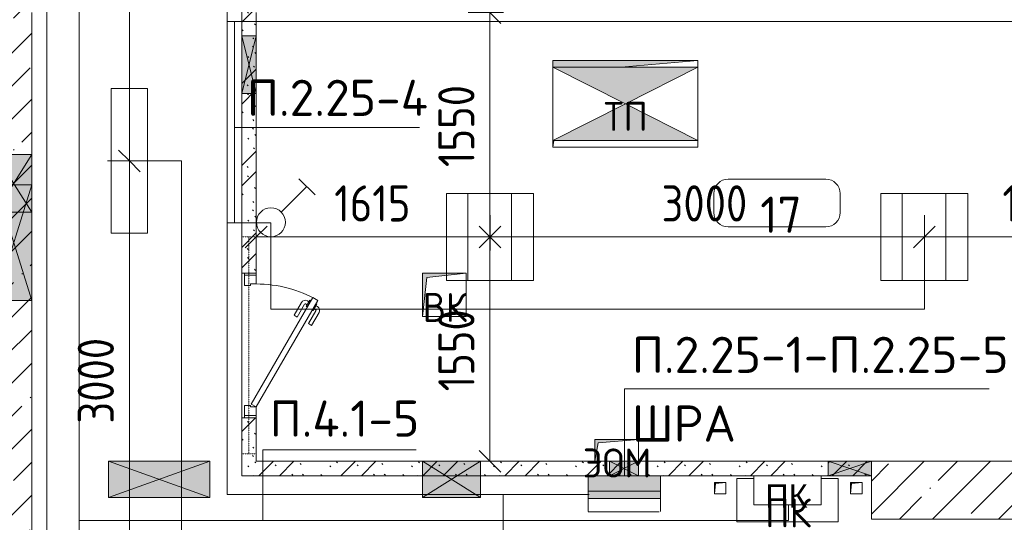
# Model space of a CAD drawing. Header units: millimetres. Extents: x -32229 to 170644, y -13689 to 125138.
# Tile 207 of 208: x 99722 to 106523, y 12028 to 15501. Entities that reach past the tile are written whole.
import ezdxf

# ---------------------------------------------------------------- set-up
doc = ezdxf.new("R2010")
doc.units = ezdxf.units.MM
doc.linetypes.add('3_ Штрих_ 1 х 1 мм', pattern=[2, 1, -1])
for name, color, linetype, lineweight in [('A-ANNO-DIMS', 7, 'Continuous', 9), ('A-ANNO-DIMS-200', 7, 'Continuous', 9), ('A-ANNO-NOTE', 7, 'Continuous', 18), ('A-AREA-IDEN', 7, 'Continuous', 9), ('A-DETL-GENF', 7, 'Continuous', 18), ('A-DETL-THIN', 7, 'Continuous', 9), ('A-DOOR', 7, 'Continuous', 18), ('A-DOOR-FRAM', 7, 'Continuous', 9), ('A-FLOR', 7, 'Continuous', 18), ('A-GENM', 7, 'Continuous', 18), ('A-GLAZ', 7, 'Continuous', 18), ('A-WALL', 7, 'Continuous', 18), ('A-WALL-PATT', 7, 'Continuous', 40), ('G-ANNO-TEXT', 7, 'Continuous', 9), ('I-WALL', 7, 'Continuous', 18), ('M-EQPM', 7, 'Continuous', 18), ('S-BEAM', 7, 'Continuous', 18)]:
    doc.layers.add(name, color=color, linetype=linetype, lineweight=lineweight)
doc.layers.add('A-DETL', color=7, linetype='Continuous', lineweight=9, true_color=0x00a600)
doc.styles.add('Arial', font='arial.ttf', dxfattribs={"height": 160})
doc.styles.add('GOST Common', font='GOST_Common.ttf', dxfattribs={"height": 200})
doc.styles.add('GOST Common_5', font='GOST_Common.ttf', dxfattribs={"height": 250})
doc.styles.add('GOST Common_6', font='GOST_Common.ttf', dxfattribs={"width": 0.9, "height": 250})
doc.styles.add('ISOCPEUR', font='isocpeur.ttf', dxfattribs={"height": 250})
doc.dimstyles.new('ГОСТ_2_5_мм2_1', dxfattribs={"dimscale": 304.8, "dimtxt": 251.428749, "dimasz": 0.492126, "dimexe": 0.492126, "dimexo": 0.656168, "dimgap": 0.098425, "dimtad": 1, "dimdec": 0, "dimdsep": 46, "dimtxsty": 'GOST Common_6', "dimblk1": 'OBLIQUE', "dimblk2": 'OBLIQUE', "dimsah": 1, "dimcen": 0.09, "dimazin": 2, "dimtfac": 1, "dimtdec": 4, "dimtix": 1, "dimtmove": 0, "dimatfit": 3, "dimfxl": 1, "dimtvp": 1, "dimtolj": 1, "dimtzin": 0, "dimarcsym": 2})
pattern_1 = [(45, (0, 0), (-228.0985, 228.0985), []), (45, (228.1, 0), (-228.0985, 228.0985), [403.225, -80.645, 6.706, -73.939])]
pattern_2 = [(135, (300.56, 377.28), (-565.6854, 6e-14), [10, -790]), (135, (349.8, 474.73), (-565.6854, 6e-14), [10, -790]), (135, (423.93, 473.06), (-565.6854, 6e-14), [10, -790]), (135, (229.92, 447.9), (-565.6854, 6e-14), [10, -790]), (135, (155.08, 447.9), (-565.6854, 6e-14), [10, -790]), (135, (114.9, 369.03), (-565.6854, 6e-14), [10, -790]), (135, (132.43, 285.8), (-565.6854, 6e-14), [10, -790]), (135, (214.66, 322), (-565.6854, 6e-14), [10, -790]), (135, (198.16, 261.88), (-565.6854, 6e-14), [10, -790]), (135, (45.2, 272.9), (-565.6854, 6e-14), [10, -790]), (135, (42.32, 336.16), (-565.6854, 6e-14), [10, -790]), (135, (92.26, 192.24), (-565.6854, 6e-14), [10, -790]), (135, (7.07, 149.2), (-565.6854, 6e-14), [10, -790]), (135, (80.6, 95.1), (-565.6854, 6e-14), [10, -790]), (135, (79.53, 36.94), (-565.6854, 6e-14), [10, -790]), (135, (153.87, 74.56), (-565.6854, 6e-14), [10, -790]), (135, (228.35, 124.8), (-565.6854, 6e-14), [10, -790]), (135, (279.75, 180.4), (-565.6854, 6e-14), [10, -790]), (135, (282.9, 31.63), (-565.6854, 6e-14), [10, -790]), (135, (377.38, 53.45), (-565.6854, 6e-14), [10, -790]), (135, (352.28, 102.7), (-565.6854, 6e-14), [10, -790]), (135, (354.05, 0), (-565.6854, 6e-14), [10, -790]), (135, (553.23, 16.45), (-565.6854, 6e-14), [10, -790]), (135, (542.38, 63.45), (-565.6854, 6e-14), [10, -790]), (135, (536.58, 239.3), (-565.6854, 6e-14), [10, -790]), (135, (475.85, 203.9), (-565.6854, 6e-14), [10, -790]), (135, (475.85, 316.54), (-565.6854, 6e-14), [10, -790]), (135, (520.8, 408.7), (-565.6854, 6e-14), [10, -790]), (135, (551.1, 470.8), (-565.6854, 6e-14), [10, -790]), (135, (235.25, 537.93), (-565.6854, 6e-14), [10, -790]), (135, (407.25, 547.65), (-565.6854, 6e-14), [10, -790]), (135, (94.5, 558.6), (-565.6854, 6e-14), [10, -790]), (135, (46.4, 532.3), (-565.6854, 6e-14), [10, -790]), (135, (85.56, 465.04), (-565.6854, 6e-14), [10, -790]), (135, (355.53, 181.14), (-565.6854, 6e-14), [10, -790]), (135, (362.23, 243.6), (-565.6854, 6e-14), [10, -790]), (135, (413.45, 344.1), (-565.6854, 6e-14), [10, -790]), (135, (286.3, 273.25), (-565.6854, 6e-14), [10, -790]), (135, (423.02, 263.72), (-565.6854, 6e-14), [10, -790]), (135, (162.94, 190.2), (-565.6854, 6e-14), [10, -790]), (135, (470.25, 120.93), (-565.6854, 6e-14), [10, -790]), (135, (484.48, 9.78), (-565.6854, 6e-14), [10, -790]), (45, (0, 212.13), (-565.6854, 0), []), (45, (212.13, 0), (-565.6854, 0), []), (45, (353.55, 0), (-565.6854, 0), []), (45, (0, 353.55), (-565.6854, 0), [])]

# ---------------------------------------------------------------- blocks, each defined once
blk = doc.blocks.new('АР_Дверь однопольная - 1000х2100h_850__Служебные-5141596--01 ЭО')
at = {"layer": 'A-DOOR', "color": 253, "lineweight": 5, "true_color": 0xaaaaaa}
for p, q in [((-138.9, 433.3), (-227.7, 484.6)), ((-309.5, 427.9), (-313.5, 420.9)), ((-313.5, 420.9), (-270.2, 395.9)), ((-302.6, 414.7), (-308.7, 404.3)), ((-289.5, 462.5), (-285.5, 469.4)), ((-285.5, 469.4), (-242.2, 444.4)), ((-274.6, 463.2), (-268.6, 473.6)), ((-253, 450.7), (-247, 461.1)), ((-242.2, 444.4), (-246.2, 437.5)), ((-151.4, 411.7), (-240.2, 462.9)), ((-151.4, 411.7), (-138.9, 433.3)), ((-208.9, 312.1), (-297.7, 363.3)), ((-281, 402.2), (-287, 391.8)), ((-196.4, 333.7), (-285.2, 385)), ((-270.2, 395.9), (-266.2, 402.9)), ((-196.4, 333.7), (-208.9, 312.1))]:
    blk.add_line(p, q, dxfattribs=at)
at = {"layer": 'A-DOOR', "color": 253, "lineweight": 13, "true_color": 0xaaaaaa}
for p, q in [((-311.1, 475), (-331.1, 440.4)), ((-331.1, 440.4), (405, 15.4)), ((425, 50), (-311.1, 475)), ((405, 15.4), (425, 50))]:
    blk.add_line(p, q, dxfattribs=at)
at = {"layer": 'A-DOOR', "color": 253, "lineweight": 5, "true_color": 0xaaaaaa}
for centre, radius, start, end in [((-242.7, 458.6), 30, 60, 150), ((425, 50), 850, 150, 180), ((-242.7, 458.6), 4.99, 60, 150), ((-282.7, 389.3), 30, 150, 240), ((-282.7, 389.3), 4.99, 150, 240)]:
    blk.add_arc(centre, radius, start, end, dxfattribs=at)
at = {"layer": 'A-DOOR-FRAM', "color": 253, "lineweight": 13, "true_color": 0xaaaaaa}
for p, q in [((-485, 50), (-500, 50)), ((-425, 50), (-485, 50)), ((-485, 50), (-485, -30)), ((-425, 10), (-425, 50)), ((-415, 10), (-425, 10)), ((-415, -30), (-415, 10)), ((425, 10), (415, 10)), ((415, 10), (415, -30)), ((485, 50), (425, 50)), ((425, 50), (425, 10)), ((485, -30), (485, 50)), ((485, 50), (500, 50)), ((-485, -30), (-500, -30)), ((-485, -30), (-415, -30)), ((415, -30), (485, -30)), ((485, -30), (500, -30))]:
    blk.add_line(p, q, dxfattribs=at)
blk = doc.blocks.new('АР_Отверстие прямоугольное - ВК-4852501--01 ЭО')
at = {"layer": 'A-GLAZ', "lineweight": 13, "true_color": 0xf0f0f0}
blk.add_hatch(color=7, dxfattribs=at).paths.add_polyline_path([(-275, -125), (525, -125), (525, 125), (-275, 125)])
at = {"layer": 'A-GLAZ', "color": 253, "lineweight": 5, "true_color": 0xaaaaaa}
for p, q in [((525, 125), (-275, -125)), ((-275, 125), (525, -125))]:
    blk.add_line(p, q, dxfattribs=at)
at = {"layer": 'A-GLAZ', "color": 253, "lineweight": 13, "true_color": 0xaaaaaa}
for p, q in [((525, 125), (-275, 125)), ((-275, 125), (-275, -125)), ((-275, 125), (-275, -125)), ((525, -125), (525, 125)), ((525, 125), (525, -125)), ((-275, -125), (525, -125))]:
    blk.add_line(p, q, dxfattribs=at)
blk = doc.blocks.new('АР_Канал вертикальный прямоугольный - ПК-V73--01 ЭО')
at = {"layer": 'M-EQPM', "color": 253, "lineweight": 13, "true_color": 0xaaaaaa}
for p, q in [((-232.3, 150), (-350, 150)), ((-350, 150), (-350, -150)), ((-350, -150), (-350, 150)), ((-350, 150), (-232.3, 150)), ((350, 150), (232.3, 150)), ((232.3, 150), (350, 150)), ((350, -150), (350, 150)), ((350, 150), (350, -150)), ((-350, -150), (350, -150)), ((350, -150), (-350, -150))]:
    blk.add_line(p, q, dxfattribs=at)
blk = doc.blocks.new('АР_Отверстие прямоугольное - ОВВ-3536326--01 ЭО')
at = {"layer": 'A-GLAZ', "lineweight": 13, "true_color": 0xf0f0f0}
blk.add_hatch(color=7, dxfattribs=at).paths.add_polyline_path([(-75, 50), (-75, -50), (325, -50), (325, 50)])
at = {"layer": 'A-GLAZ', "color": 253, "lineweight": 5, "true_color": 0xaaaaaa}
for p, q in [((325, 50), (-75, -50)), ((-75, 50), (325, -50))]:
    blk.add_line(p, q, dxfattribs=at)
at = {"layer": 'A-GLAZ', "color": 253, "lineweight": 13, "true_color": 0xaaaaaa}
for p, q in [((325, 50), (-75, 50)), ((-75, 50), (-75, -50)), ((-75, 50), (-75, -50)), ((325, -50), (325, 50)), ((325, 50), (325, -50)), ((-75, -50), (325, -50))]:
    blk.add_line(p, q, dxfattribs=at)
blk = doc.blocks.new('АР_Канал вертикальный прямоугольный - АПТ-5386077--01 ЭО')
at = {"layer": 'M-EQPM', "lineweight": 13, "true_color": 0xe2e2e2}
blk.add_hatch(color=254, dxfattribs=at).paths.add_polyline_path([(-40, -40), (-32, 32), (40, 40), (-40, 40)])
at = {"layer": 'M-EQPM', "color": 253, "lineweight": 13, "true_color": 0xaaaaaa}
for p, q in [((40, 40), (-40, 40)), ((-40, 40), (-40, -40)), ((40, 40), (-40, 40)), ((-40, 40), (-40, -40)), ((-40, -40), (-40, 40)), ((-40, 40), (40, 40)), ((-40, -40), (-32, 32)), ((-40, -40), (-32, 32)), ((-32, 32), (40, 40)), ((-32, 32), (40, 40)), ((40, -40), (40, 40)), ((40, 40), (40, -40)), ((-40, -40), (40, -40)), ((40, -40), (-40, -40))]:
    blk.add_line(p, q, dxfattribs=at)
blk = doc.blocks.new('АР_Отверстие прямоугольное - ОВВ-V88--01 ЭО')
at = {"layer": 'A-GLAZ', "lineweight": 13, "true_color": 0xf0f0f0}
blk.add_hatch(color=7, dxfattribs=at).paths.add_polyline_path([(275, 50), (-25, 50), (-25, -50), (275, -50)])
at = {"layer": 'A-GLAZ', "color": 253, "lineweight": 5, "true_color": 0xaaaaaa}
for p, q in [((275, 50), (-25, -50)), ((-25, 50), (275, -50))]:
    blk.add_line(p, q, dxfattribs=at)
at = {"layer": 'A-GLAZ', "color": 253, "lineweight": 13, "true_color": 0xaaaaaa}
for p, q in [((275, 50), (-25, 50)), ((-25, 50), (-25, -50)), ((-25, 50), (-25, -50)), ((275, -50), (275, 50)), ((275, 50), (275, -50)), ((-25, -50), (275, -50))]:
    blk.add_line(p, q, dxfattribs=at)
blk = doc.blocks.new('АР_Перемычка - 100_Уx1_75x5__250-250-6683530--01 ЭО')
at = {"layer": 'S-BEAM', "color": 9, "linetype": '3_ Штрих_ 1 х 1 мм', "lineweight": 15, "true_color": 0xc4c4c4}
for p, q in [((-750, 50), (-750, -50)), ((750, 50), (750, -50)), ((-750, 0), (750, 0))]:
    blk.add_line(p, q, dxfattribs=at)
blk = doc.blocks.new('АР_Отверстие прямоугольное - ОВВ-4852585--01 ЭО')
at = {"layer": 'A-GLAZ', "lineweight": 13, "true_color": 0xf0f0f0}
blk.add_hatch(color=7, dxfattribs=at).paths.add_polyline_path([(325, -125), (325, 125), (-75, 125), (-75, -125), (231.98, -125)])
at = {"layer": 'A-GLAZ', "color": 253, "lineweight": 5, "true_color": 0xaaaaaa}
for p, q in [((-75, 125), (135, -6.25)), ((325, 125), (135, 6.25)), ((135, 6.25), (-75, -125)), ((135, -6.25), (325, -125))]:
    blk.add_line(p, q, dxfattribs=at)
at = {"layer": 'A-GLAZ', "color": 253, "lineweight": 13, "true_color": 0xaaaaaa}
for p, q in [((135, 125), (-75, 125)), ((-75, 125), (-75, -125)), ((-75, 125), (-75, -125)), ((325, 125), (135, 125)), ((325, -125), (325, 125)), ((325, 125), (325, -125)), ((-75, -125), (135, -125)), ((135, -125), (325, -125))]:
    blk.add_line(p, q, dxfattribs=at)
blk = doc.blocks.new('АР_Отверстие прямоугольное - ВК-5812177--01 ЭО')
at = {"layer": 'A-GLAZ', "lineweight": 13, "true_color": 0xf0f0f0}
blk.add_hatch(color=7, dxfattribs=at).paths.add_polyline_path([(325, 125), (-75, 125), (-75, -125), (325, -125)])
at = {"layer": 'A-GLAZ', "color": 253, "lineweight": 5, "true_color": 0xaaaaaa}
for p, q in [((325, 125), (-75, -125)), ((-75, 125), (325, -125))]:
    blk.add_line(p, q, dxfattribs=at)
at = {"layer": 'A-GLAZ', "color": 253, "lineweight": 13, "true_color": 0xaaaaaa}
for p, q in [((325, 125), (-75, 125)), ((-75, 125), (-75, -125)), ((-75, 125), (-75, -125)), ((325, -125), (325, 125)), ((325, 125), (325, -125)), ((-75, -125), (325, -125))]:
    blk.add_line(p, q, dxfattribs=at)
blk = doc.blocks.new('АР_Отверстие прямоугольное - ВК-5984222--01 ЭО')
at = {"layer": 'A-GLAZ', "lineweight": 13, "true_color": 0xf0f0f0}
blk.add_hatch(color=7, dxfattribs=at).paths.add_polyline_path([(-13.2, 125), (-225, 125), (-225, -125), (475, -125), (475, 125)])
at = {"layer": 'A-GLAZ', "color": 253, "lineweight": 5, "true_color": 0xaaaaaa}
for p, q in [((475, 125), (-225, -125)), ((-225, 125), (475, -125))]:
    blk.add_line(p, q, dxfattribs=at)
at = {"layer": 'A-GLAZ', "color": 253, "lineweight": 13, "true_color": 0xaaaaaa}
for p, q in [((475, 125), (-225, 125)), ((-225, 125), (-225, -125)), ((-225, 125), (-225, -125)), ((475, -125), (475, 125)), ((475, 125), (475, -125)), ((-225, -125), (475, -125))]:
    blk.add_line(p, q, dxfattribs=at)
blk = doc.blocks.new('АР_Канал вертикальный прямоугольный - ВК-6032914--01 ЭО')
at = {"layer": 'M-EQPM', "lineweight": 13, "true_color": 0xe2e2e2}
blk.add_hatch(color=254, dxfattribs=at).paths.add_polyline_path([(-150, -150), (-120, 120), (150, 150), (-150, 150)])
at = {"layer": 'M-EQPM', "color": 253, "lineweight": 13, "true_color": 0xaaaaaa}
for p, q in [((150, 150), (-150, 150)), ((-150, 150), (-150, -150)), ((150, 150), (-150, 150)), ((-150, 150), (-150, -150)), ((-150, -150), (-150, 150)), ((-150, 150), (150, 150)), ((-120, 120), (150, 150)), ((-120, 120), (150, 150)), ((150, -150), (150, 150)), ((150, 150), (150, -150)), ((-150, -150), (-120, 120)), ((-150, -150), (-120, 120)), ((-150, -150), (150, -150)), ((150, -150), (-150, -150))]:
    blk.add_line(p, q, dxfattribs=at)
blk = doc.blocks.new('АР_Отверстие прямоугольное - ЭОМ-V147--01 ЭО')
at = {"layer": 'A-GLAZ', "lineweight": 13, "true_color": 0xf0f0f0}
blk.add_hatch(color=7, dxfattribs=at).paths.add_polyline_path([(25, 50), (25, -50), (225, -50), (225, 50)])
at = {"layer": 'A-GLAZ', "color": 253, "lineweight": 5, "true_color": 0xaaaaaa}
for p, q in [((225, 50), (25, -50)), ((25, 50), (225, -50))]:
    blk.add_line(p, q, dxfattribs=at)
at = {"layer": 'A-GLAZ', "color": 253, "lineweight": 13, "true_color": 0xaaaaaa}
for p, q in [((25, 50), (25, -50)), ((25, 50), (25, -50)), ((225, -50), (225, 50)), ((225, 50), (225, -50))]:
    blk.add_line(p, q, dxfattribs=at)
blk = doc.blocks.new('АР_Канал вертикальный прямоугольный - ЭОМ-V148--01 ЭО')
at = {"layer": 'M-EQPM', "lineweight": 13, "true_color": 0xe2e2e2}
h = blk.add_hatch(color=254, dxfattribs=at)
h.paths.add_polyline_path([(-500, -300), (-492.9, -254.1), (-500, -254.1)])
h.paths.add_polyline_path([(-454.1, 254.1), (-28.3, 254.1), (500, 300), (-500, 300), (-500, 254.1)])
at = {"layer": 'M-EQPM', "color": 253, "lineweight": 13, "true_color": 0xaaaaaa}
for p, q in [((500, 300), (-500, 300)), ((-500, 300), (-500, 254.1)), ((500, 300), (-500, 300)), ((-500, 300), (-500, 254.1)), ((-500, 254.1), (-500, 300)), ((-500, 300), (500, 300)), ((-28.3, 254.1), (500, 300)), ((-28.3, 254.1), (500, 300)), ((500, 254.1), (500, 300)), ((500, 300), (500, 254.1)), ((-500, -300), (-492.9, -254.1)), ((-500, -254.1), (-500, -300)), ((-500, -300), (-492.9, -254.1)), ((-500, -254.1), (-500, -300)), ((-500, -300), (-500, -254.1)), ((500, -300), (500, -254.1)), ((500, -254.1), (500, -300)), ((-500, -300), (500, -300)), ((500, -300), (-500, -300))]:
    blk.add_line(p, q, dxfattribs=at)
blk = doc.blocks.new('АР_Канал вертикальный прямоугольный - ЭОМ-6914695--01 ЭО')
at = {"layer": 'M-EQPM', "lineweight": 13, "true_color": 0xe2e2e2}
blk.add_hatch(color=254, dxfattribs=at).paths.add_polyline_path([(-150, -75), (-127.5, 52.5), (150, 75), (-150, 75)])
at = {"layer": 'M-EQPM', "color": 253, "lineweight": 13, "true_color": 0xaaaaaa}
for p, q in [((150, 75), (-150, 75)), ((-150, 75), (-150, -75)), ((150, 75), (-150, 75)), ((-150, 75), (-150, -75)), ((-150, -75), (-150, 75)), ((-150, 75), (150, 75)), ((-127.5, 52.5), (150, 75)), ((-127.5, 52.5), (150, 75)), ((150, -75), (150, 75)), ((150, 75), (150, -75)), ((-150, -75), (-127.5, 52.5)), ((-150, -75), (-127.5, 52.5)), ((-150, -75), (150, -75)), ((150, -75), (-150, -75))]:
    blk.add_line(p, q, dxfattribs=at)
blk = doc.blocks.new('Наметкина 10_РД_АР_П_rvt-1--01 ЭО')
at = {"layer": 'A-WALL-PATT', "lineweight": 5, "true_color": 0xaaaaaa}
h = blk.add_hatch(dxfattribs=at)
h.set_pattern_fill('FP_1', color=253, style=0, pattern_type=2)
h.set_pattern_definition(pattern_1)
h.paths.add_polyline_path([(99805.3, 3000), (99805.3, 9550), (99555.3, 9550), (99555.3, 3000)])
h.paths.add_polyline_path([(99555.3, 11000), (99805.3, 11000), (99805.3, 17115), (99555.3, 17115), (99555.3, 11200)])
h.paths.add_polyline_path([(99805.3, 18565), (99805.3, 22250), (99555.3, 22250), (99555.3, 18565)])
h = blk.add_hatch(dxfattribs=at)
h.set_pattern_fill('FP_6', color=253, style=0, pattern_type=2)
h.set_pattern_definition(pattern_2)
h.paths.add_polyline_path([(101255.3, 12350), (101355.3, 12350), (101355.3, 12749.9), (101255.3, 12749.9)])
h.paths.add_polyline_path([(101355.3, 13749.9), (101355.3, 16100), (101255.3, 16100), (101255.3, 13749.9)])
h.paths.add_polyline_path([(101255.3, 17100), (101355.3, 17100), (101355.3, 19025), (101255.3, 19025), (101255.3, 17154.3)])
h = blk.add_hatch(dxfattribs=at)
h.set_pattern_fill('FP_6', color=253, style=0, pattern_type=2)
h.set_pattern_definition(pattern_2)
h.paths.add_polyline_path([(105305.3, 12350), (105605.3, 12350), (105605.3, 12450), (101355.3, 12450), (101355.3, 12350), (104836, 12350)])
h = blk.add_hatch(dxfattribs=at)
h.set_pattern_fill('FP_1', color=253, style=0, pattern_type=2)
h.set_pattern_definition(pattern_1)
h.paths.add_polyline_path([(105605.3, 12050), (108005.5, 12050), (108005.5, 12450), (105605.3, 12450), (105605.3, 12350)])
at = {"layer": 'A-FLOR', "color": 253, "lineweight": 13, "true_color": 0xaaaaaa}
for p, q in [((101255.3, 12749.9), (101255.3, 13749.9)), ((101255.3, 13749.9), (101255.3, 12749.9))]:
    blk.add_line(p, q, dxfattribs=at)
at = {"layer": 'A-WALL', "color": 253, "lineweight": 13, "true_color": 0xaaaaaa}
for p, q in [((99805.3, 14570), (99805.3, 15550)), ((99805.3, 14360), (99805.3, 14570)), ((99805.3, 14170), (99805.3, 14360)), ((99805.3, 13560), (99805.3, 14170)), ((99805.3, 11000), (99805.3, 13560)), ((107585.3, 12450), (105605.3, 12450)), ((105605.3, 12450), (105605.3, 12350)), ((105605.3, 12350), (105605.3, 12050)), ((105605.3, 12050), (108005.5, 12050))]:
    blk.add_line(p, q, dxfattribs=at)
at = {"layer": 'I-WALL', "color": 253, "lineweight": 13, "true_color": 0xaaaaaa}
for p, q in [((101255.3, 16100), (101255.3, 15390)), ((101355.3, 15390), (101355.3, 15550)), ((101255.3, 15390), (101255.3, 14990)), ((101355.3, 14990), (101355.3, 15390)), ((101255.3, 14990), (101255.3, 13749.9)), ((101355.3, 13749.9), (101355.3, 14990)), ((101255.3, 13749.9), (101355.3, 13749.9)), ((101255.3, 12749.9), (101255.3, 12350)), ((101355.3, 12749.9), (101255.3, 12749.9)), ((101355.3, 12450), (101355.3, 12749.9)), ((102505.3, 12450), (101355.3, 12450)), ((102905.3, 12450), (102505.3, 12450)), ((103695.3, 12450), (102905.3, 12450)), ((103795.3, 12450), (103695.3, 12450)), ((103995.3, 12450), (103795.3, 12450)), ((105305.3, 12450), (103995.3, 12450)), ((105605.3, 12450), (105305.3, 12450)), ((105605.3, 12350), (105605.3, 12450)), ((101255.3, 12350), (101355.3, 12350)), ((101355.3, 12350), (102505.3, 12350)), ((102505.3, 12350), (102905.3, 12350)), ((102905.3, 12350), (103648.2, 12350)), ((104149.2, 12350), (105305.3, 12350)), ((105305.3, 12350), (105605.3, 12350))]:
    blk.add_line(p, q, dxfattribs=at)
at = {"layer": 'A-DOOR', "color": 253, "lineweight": 13, "true_color": 0xaaaaaa, "rotation": 269.9999999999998}
blk.add_blockref('АР_Дверь однопольная - 1000х2100h_850__Служебные-5141596--01 ЭО', (101305.3, 13249.9), dxfattribs=at)
at = {"layer": 'A-GLAZ', "color": 253, "lineweight": 13, "true_color": 0xaaaaaa}
for name, p, rotation in [('АР_Отверстие прямоугольное - ОВВ-3536326--01 ЭО', (101305.3, 15315), 269.9999999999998), ('АР_Отверстие прямоугольное - ОВВ-4852585--01 ЭО', (99680.3, 14495), 269.9999999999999), ('АР_Отверстие прямоугольное - ВК-4852501--01 ЭО', (99680.3, 13835), 89.9999999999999), ('АР_Отверстие прямоугольное - ВК-5984222--01 ЭО', (100810.3, 12325), 180), ('АР_Отверстие прямоугольное - ВК-5812177--01 ЭО', (102830.3, 12325), 180), ('АР_Отверстие прямоугольное - ЭОМ-V147--01 ЭО', (104020.3, 12400), 180), ('АР_Отверстие прямоугольное - ОВВ-V88--01 ЭО', (105580.3, 12400), 180)]:
    blk.add_blockref(name, p, dxfattribs=dict(at, rotation=rotation))
at = {"layer": 'M-EQPM', "color": 253, "lineweight": 13, "true_color": 0xaaaaaa}
for name, p in [('АР_Канал вертикальный прямоугольный - ЭОМ-V148--01 ЭО', (103905.3, 14920)), ('АР_Канал вертикальный прямоугольный - ВК-6032914--01 ЭО', (102655.3, 13600)), ('АР_Канал вертикальный прямоугольный - ЭОМ-6914695--01 ЭО', (103845.3, 12525)), ('АР_Канал вертикальный прямоугольный - ПК-V73--01 ЭО', (105025.3, 12180)), ('АР_Канал вертикальный прямоугольный - АПТ-5386077--01 ЭО', (104560.3, 12264)), ('АР_Канал вертикальный прямоугольный - АПТ-5386077--01 ЭО', (105500.3, 12264))]:
    blk.add_blockref(name, p, dxfattribs=at)
at = {"layer": 'S-BEAM', "color": 253, "lineweight": 13, "true_color": 0xaaaaaa, "rotation": 269.9999999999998}
blk.add_blockref('АР_Перемычка - 100_Уx1_75x5__250-250-6683530--01 ЭО', (101305.3, 13249.9), dxfattribs=at)
at = {"layer": 'A-ANNO-NOTE', "color": 253, "lineweight": 5, "true_color": 0xaaaaaa, "char_height": 200, "attachment_point": 5, "line_spacing_factor": 1.022766, "style": 'GOST Common'}
for s, insert, width in [('\\pt2540,5080,7620,10160,12700,15240,17780,20320,22860,25400,27940,30480,33020,35560,38100,40640,43180,45720,48260,50800,53340,55880,58420,60960,63500,66040,68580,71120,73660,76200,78740,81280;ТП', (103909.1, 14832.7), 330), ('\\pt2540,5080,7620,10160,12700,15240,17780,20320,22860,25400,27940,30480,33020,35560,38100,40640,43180,45720,48260,50800,53340,55880,58420,60960,63500,66040,68580,71120,73660,76200,78740,81280;ВК', (102658.1, 13512.7), 344), ('\\pt2540,5080,7620,10160,12700,15240,17780,20320,22860,25400,27940,30480,33020,35560,38100,40640,43180,45720,48260,50800,53340,55880,58420,60960,63500,66040,68580,71120,73660,76200,78740,81280;ВК', (102658.1, 13512.7), 344), ('\\pt2540,5080,7620,10160,12700,15240,17780,20320,22860,25400,27940,30480,33020,35560,38100,40640,43180,45720,48260,50800,53340,55880,58420,60960,63500,66040,68580,71120,73660,76200,78740,81280;ЭОМ', (103848.1, 12437.7), 530), ('\\pt2540,5080,7620,10160,12700,15240,17780,20320,22860,25400,27940,30480,33020,35560,38100,40640,43180,45720,48260,50800,53340,55880,58420,60960,63500,66040,68580,71120,73660,76200,78740,81280;ПК', (105029.1, 12092.7), 330)]:
    blk.add_mtext(s, dxfattribs=dict(at, insert=insert, width=width))
blk = doc.blocks.new('Отверстие xyz_jpg rvt20 - null-3155869--01 ЭО')
at = {"layer": 'A-DETL-GENF'}
blk.add_hatch(color=256, dxfattribs=at).paths.add_polyline_path([(0, -395), (-254.1, 105), (-254.1, -895)])
at = {"layer": 'A-GENM'}
blk.add_hatch(color=256, dxfattribs=at).paths.add_polyline_path([(254.1, 105), (0, -395), (254.1, -895)])
at = {"layer": 'A-DETL-GENF'}
for p, q in [((0, -395), (-254.1, 105)), ((-254.1, 105), (-254.1, -895)), ((254.1, 105), (-254.1, 105)), ((-254.1, 105), (-254.1, -895)), ((254.1, 105), (0, -395)), ((254.1, -895), (254.1, 105)), ((254.1, -895), (254.1, 105)), ((-254.1, -895), (0, -395)), ((0, -395), (254.1, -895)), ((-254.1, -895), (254.1, -895))]:
    blk.add_line(p, q, dxfattribs=at)
blk = doc.blocks.new('Марка помещения 2 - Марка помещения 2-1605974--01 ЭО')
at = {"layer": 'A-AREA-IDEN', "color": 253, "true_color": 0xaaaaaa}
for p, q in [((-1.797, 0.841), (1.569, 0.841)), ((-2.297, -0.309), (-2.297, 0.341)), ((2.069, 0.341), (2.069, -0.309)), ((1.569, -0.809), (-1.797, -0.809))]:
    blk.add_line(p, q, dxfattribs=at)
for centre, start, end in [((-1.797, 0.341), 90, 180), ((1.569, 0.341), 0, 90), ((-1.797, -0.309), 180, 270), ((1.569, -0.309), 270, 360)]:
    blk.add_arc(centre, 0.5, start, end, dxfattribs=at)
blk = doc.blocks.new('DIMBLOCK474--01 ЭО')
at = {"layer": 'A-ANNO-DIMS-200'}
for p, q in [((101355.3, 13905.8), (101355.3, 14149.7)), ((102970.6, 13905.8), (102970.6, 14149.7)), ((101355.3, 13999.7), (101430.3, 14074.7)), ((102970.6, 13999.7), (103045.6, 14074.7)), ((101355.3, 13999.7), (101280.3, 13924.7)), ((101355.3, 13999.7), (102970.6, 13999.7)), ((101355.3, 13999.7), (101355.3, 13905.8)), ((102970.6, 13999.7), (102895.6, 13924.7)), ((102970.6, 13999.7), (102970.6, 13905.8))]:
    blk.add_line(p, q, dxfattribs=at)
at = {"layer": 'A-ANNO-DIMS-200', "color": 0, "insert": (101894.5, 14356.4), "char_height": 250, "width": 644.339, "attachment_point": 1, "line_spacing_factor": 1.022761, "style": 'GOST Common_6'}
blk.add_mtext('1615', dxfattribs=at)
blk = doc.blocks.new('_Oblique')
at = {"color": 0, "linetype": 'ByBlock', "lineweight": -2}
blk.add_line((-0.5, -0.5), (0.5, 0.5), dxfattribs=at)
blk = doc.blocks.new('DIMBLOCK475--01 ЭО')
at = {"layer": 'A-ANNO-DIMS-200'}
for p, q in [((102970.6, 13905.8), (102970.6, 14149.7)), ((105970.6, 13905.8), (105970.6, 14149.7)), ((102970.6, 13999.7), (103045.6, 14074.7)), ((105970.6, 13999.7), (106045.6, 14074.7)), ((102970.6, 13999.7), (102895.6, 13924.7)), ((102970.6, 13999.7), (105970.6, 13999.7)), ((102970.6, 13999.7), (102970.6, 13905.8)), ((105970.6, 13999.7), (105895.6, 13924.7)), ((105970.6, 13999.7), (105970.6, 13905.8))]:
    blk.add_line(p, q, dxfattribs=at)
at = {"layer": 'A-ANNO-DIMS-200', "color": 0, "insert": (104155.3, 14356.4), "char_height": 250, "width": 756.843, "attachment_point": 1, "line_spacing_factor": 1.022761, "style": 'GOST Common_6'}
blk.add_mtext('3000', dxfattribs=at)
blk = doc.blocks.new('DIMBLOCK476--01 ЭО')
at = {"layer": 'A-ANNO-DIMS-200'}
for p, q in [((105970.6, 13905.8), (105970.6, 14149.7)), ((107585.3, 13905.8), (107585.3, 14149.7)), ((105970.6, 13999.7), (106045.6, 14074.7)), ((107585.3, 13999.7), (107660.3, 14074.7)), ((105970.6, 13999.7), (105895.6, 13924.7)), ((105970.6, 13999.7), (107585.3, 13999.7)), ((105970.6, 13999.7), (105970.6, 13905.8)), ((107585.3, 13999.7), (107510.3, 13924.7)), ((107585.3, 13999.7), (107585.3, 13905.8))]:
    blk.add_line(p, q, dxfattribs=at)
at = {"layer": 'A-ANNO-DIMS-200', "color": 0, "insert": (106509.5, 14356.4), "char_height": 250, "width": 644.339, "attachment_point": 1, "line_spacing_factor": 1.022761, "style": 'GOST Common_6'}
blk.add_mtext('1615', dxfattribs=at)
blk = doc.blocks.new('DIMBLOCK477--01 ЭО')
at = {"layer": 'A-ANNO-DIMS-200'}
for p, q in [((102970, 13999.6), (102895, 14074.6)), ((102770.6, 13999.6), (103120, 13999.6)), ((102970, 13999.6), (102770.6, 13999.6)), ((102970, 12450), (102970, 13999.6)), ((102970, 13999.6), (103045, 13924.6)), ((102970, 12450), (102895, 12525)), ((103063.9, 12450), (102820, 12450)), ((102970, 12450), (103045, 12375)), ((102970, 12450), (103063.9, 12450))]:
    blk.add_line(p, q, dxfattribs=at)
at = {"layer": 'A-ANNO-DIMS-200', "color": 0, "insert": (102613.3, 12932.9), "char_height": 250, "width": 700.591, "attachment_point": 1, "rotation": 90, "line_spacing_factor": 1.022761, "style": 'GOST Common_6'}
blk.add_mtext('1550', dxfattribs=at)
blk = doc.blocks.new('DIMBLOCK478--01 ЭО')
at = {"layer": 'A-ANNO-DIMS-200'}
for p, q in [((102970, 15550), (102895, 15625)), ((103063.9, 15550), (102820, 15550)), ((102970, 13999.6), (102970, 15550)), ((102970, 15550), (103045, 15475)), ((102970, 15550), (103063.9, 15550)), ((102970, 13999.6), (102895, 14074.6)), ((102770.6, 13999.6), (103120, 13999.6)), ((102970, 13999.6), (102770.6, 13999.6)), ((102970, 13999.6), (103045, 13924.6))]:
    blk.add_line(p, q, dxfattribs=at)
at = {"layer": 'A-ANNO-DIMS-200', "color": 0, "insert": (102613.3, 14482.9), "char_height": 250, "width": 700.591, "attachment_point": 1, "rotation": 90, "line_spacing_factor": 1.022761, "style": 'GOST Common_6'}
blk.add_mtext('1550', dxfattribs=at)
blk = doc.blocks.new('DIMBLOCK513--01 ЭО')
at = {"layer": 'A-ANNO-DIMS-200'}
for p, q in [((100479.6, 14525.1), (100404.6, 14600.1)), ((100573.6, 14525.1), (100329.6, 14525.1)), ((100479.6, 11525.6), (100479.6, 14525.1)), ((100479.6, 14525.1), (100554.6, 14450.1)), ((100479.6, 14525.1), (100573.6, 14525.1)), ((100479.6, 11525.6), (100404.6, 11600.6)), ((100573.6, 11525.6), (100329.6, 11525.6)), ((100479.6, 11525.6), (100554.6, 11450.6)), ((100479.6, 11525.6), (100573.6, 11525.6))]:
    blk.add_line(p, q, dxfattribs=at)
at = {"layer": 'A-ANNO-DIMS-200', "color": 0, "insert": (100122.9, 12710), "char_height": 250, "width": 756.843, "attachment_point": 1, "rotation": 90, "line_spacing_factor": 1.022761, "style": 'GOST Common_6'}
blk.add_mtext('3000', dxfattribs=at)
blk = doc.blocks.new('DIMBLOCK514--01 ЭО')
at = {"layer": 'A-ANNO-DIMS-200'}
for p, q in [((100479.6, 17525.1), (100404.6, 17600.1)), ((100573.6, 17525.1), (100329.6, 17525.1)), ((100479.6, 14525.1), (100479.6, 17525.1)), ((100479.6, 17525.1), (100554.6, 17450.1)), ((100479.6, 17525.1), (100573.6, 17525.1)), ((100479.6, 14525.1), (100404.6, 14600.1)), ((100573.6, 14525.1), (100329.6, 14525.1)), ((100479.6, 14525.1), (100554.6, 14450.1)), ((100479.6, 14525.1), (100573.6, 14525.1))]:
    blk.add_line(p, q, dxfattribs=at)
at = {"layer": 'A-ANNO-DIMS-200', "color": 0, "insert": (100122.9, 15709.8), "char_height": 250, "width": 756.843, "attachment_point": 1, "rotation": 90, "line_spacing_factor": 1.022761, "style": 'GOST Common_6'}
blk.add_mtext('3000', dxfattribs=at)

msp = doc.modelspace()

# ---------------------------------------------------------------- hatches: boundary and pattern name
at = {"layer": 'A-ANNO-NOTE', "lineweight": 5, "true_color": 0x0000ff}
msp.add_hatch(color=5, dxfattribs=at).paths.add_polyline_path([(104149.2, 12193), (104149.2, 12350), (103648.2, 12350), (103648.2, 12193)])

# ---------------------------------------------------------------- linework, layer by layer
at = {"layer": 'A-ANNO-NOTE', "color": 5, "lineweight": 9, "true_color": 0x0000ff}
for p, q in [((100352.7, 14025.1), (100352.7, 15025.1)), ((100352.7, 15025.1), (100605.3, 15025.1)), ((100605.3, 15025.1), (100605.3, 14025.1)), ((101651, 14402.3), (101762.8, 14290.5)), ((101527.9, 14171.9), (101704.7, 14348.6)), ((102670.6, 14299.6), (103270.6, 14299.6)), ((102670.6, 13699.6), (102670.6, 14299.6)), ((102817.8, 13699.6), (102817.8, 14299.6)), ((103119.1, 13699.6), (103119.1, 14299.6)), ((103270.6, 14299.6), (103270.6, 13699.6)), ((105670.6, 14299.6), (106270.6, 14299.6)), ((105670.6, 13699.6), (105670.6, 14299.6)), ((105817.8, 13699.6), (105817.8, 14299.6)), ((106119.1, 13699.6), (106119.1, 14299.6)), ((106270.6, 14299.6), (106270.6, 13699.6)), ((100605.3, 14025.1), (100352.7, 14025.1)), ((103270.6, 13699.6), (102670.6, 13699.6)), ((106270.6, 13699.6), (105670.6, 13699.6)), ((104149.2, 12350), (103647.6, 12350)), ((104149.2, 12350), (103648.2, 12350)), ((103648.2, 12350), (103648.2, 12193)), ((103648.2, 12350), (103648.2, 12101.4)), ((104149.2, 12193), (104149.2, 12350)), ((104149.2, 12101.4), (104149.2, 12350)), ((104149.2, 12242.3), (103648.2, 12242.3)), ((103648.2, 12193), (104149.2, 12193)), ((103648.8, 12100.7), (104138.9, 12100.7))]:
    msp.add_line(p, q, dxfattribs=at)
at = {"layer": 'A-ANNO-NOTE', "color": 1, "lineweight": 9, "true_color": 0xff0000}
for p, q in [((105257.6, 12349.9), (104793, 12349.9)), ((104793, 12349.9), (104793, 12148.7)), ((105257.6, 12148.7), (105257.6, 12349.9)), ((104793, 12148.7), (105257.6, 12148.7))]:
    msp.add_line(p, q, dxfattribs=at)
at = {"layer": 'A-ANNO-NOTE', "color": 5, "lineweight": 9, "true_color": 0x0000ff}
msp.add_circle((101457.2, 14101.2), 100, dxfattribs=at)
at = {"layer": 'A-DETL', "color": 5, "true_color": 0x0000ff}
for p, q in [((101155.3, 19225), (101155.3, 12220)), ((99908.6, 18475.5), (99908.6, 5526.3)), ((107495.3, 15489.5), (101155.3, 15489.5)), ((100479, 14525.1), (100838.6, 14525.1)), ((100838.6, 5526.3), (100838.6, 14525.1)), ((101455.6, 14097.2), (101155.3, 14097.2)), ((101455.6, 14097.2), (101455.6, 13499.7)), ((105970.6, 13999.7), (105970.6, 13499.7)), ((105970.6, 13499.7), (101455.6, 13499.7)), ((101155.3, 12220), (103655.3, 12220)), ((103061.2, 12220), (103061.2, 11006.3))]:
    msp.add_line(p, q, dxfattribs=at)
at = {"layer": 'A-DETL', "color": 1, "true_color": 0xff0000}
for p, q in [((100131.9, 10175.1), (100131.9, 17525.1)), ((105031.9, 12040), (105031.9, 12146.6)), ((105031.9, 12040), (100131.9, 12040))]:
    msp.add_line(p, q, dxfattribs=at)
at = {"layer": 'A-DETL-THIN'}
for p, q in [((101205.3, 15489.5), (101205.3, 14097.2)), ((101205.3, 14755.3), (102483.9, 14755.3)), ((103898.8, 12350), (103898.8, 12950)), ((103898.8, 12950), (106418.8, 12950)), ((101400.6, 12529.3), (102460.6, 12529.3)), ((101400.6, 12529.3), (101400.6, 12040))]:
    msp.add_line(p, q, dxfattribs=at)

# ---------------------------------------------------------------- block references
at = {"lineweight": 5}
msp.add_blockref('Наметкина 10_РД_АР_П_rvt-1--01 ЭО', (0, 0), dxfattribs=at)
at = {"layer": 'A-AREA-IDEN', "color": 253, "true_color": 0xaaaaaa, "xscale": 199.9999999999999, "yscale": 199.9999999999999, "zscale": 199.9999999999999}
msp.add_blockref('Марка помещения 2 - Марка помещения 2-1605974--01 ЭО', (104975.5, 14230.7), dxfattribs=at)
at = {"layer": 'A-GENM', "rotation": 269.9999999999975}
msp.add_blockref('Отверстие xyz_jpg rvt20 - null-3155869--01 ЭО', (104300.3, 14920), dxfattribs=at)

# ---------------------------------------------------------------- texts
at = {"layer": 'A-ANNO-NOTE', "color": 1, "lineweight": 9, "true_color": 0xff0000, "insert": (105017.9, 12209.3), "char_height": 160, "width": 280.78, "attachment_point": 5, "line_spacing_factor": 0.936439, "style": 'Arial'}
msp.add_mtext('\\pt0.0208,0.04,0.0608,0.08,0.1008,0.12,0.1408,0.16,0.1808,0.2,0.2208,0.24,0.2608,0.28,0.3008,0.32,0.3408,0.36,0.3808,0.4,0.4208,0.44,0.4608,0.48,0.5008,0.52,0.5408,0.56,0.5808,0.6,0.6208,0.64;ПК', dxfattribs=at)
at = {"layer": 'A-AREA-IDEN', "color": 253, "true_color": 0xaaaaaa, "insert": (104980, 14153.2), "char_height": 250, "width": 330, "attachment_point": 5, "line_spacing_factor": 1.022766, "style": 'GOST Common_5'}
msp.add_mtext('\\pt100,200,300,400,500,600,700,800,900,1000,1100,1200,1300,1400,1500,1600,1700,1800,1900,2000,2100,2200,2300,2400,2500,2600,2700,2800,2900,3000,3100,3200;17', dxfattribs=at)
at = {"layer": 'G-ANNO-TEXT', "char_height": 250, "attachment_point": 1, "line_spacing_factor": 1.139951, "style": 'ISOCPEUR'}
for s, insert, width in [('\\pt600,1200,1800,2400,3000,3600,4200,4800,5400,6000,6600,7200,7800,8400,9000,9600,10200,10800,11400,12000,12600,13200,13800,14400,15000,15600,16200,16800,17400,18000,18600,19200;П.2.25-4', (101291.4, 15086.2), 1270.58), ('\\pt600,1200,1800,2400,3000,3600,4200,4800,5400,6000,6600,7200,7800,8400,9000,9600,10200,10800,11400,12000,12600,13200,13800,14400,15000,15600,16200,16800,17400,18000,18600,19200;П.2.25-1-П.2.25-5\\PШРА', (103950.1, 13310.3), 2591.66), ('\\pt600,1200,1800,2400,3000,3600,4200,4800,5400,6000,6600,7200,7800,8400,9000,9600,10200,10800,11400,12000,12600,13200,13800,14400,15000,15600,16200,16800,17400,18000,18600,19200;П.4.1-5', (101448.3, 12869.6), 1042.32)]:
    msp.add_mtext(s, dxfattribs=dict(at, insert=insert, width=width))

# ---------------------------------------------------------------- dimensions: what is measured, and where the dimension line sits
at = {"layer": 'A-ANNO-DIMS'}
for base, p1, p2, override, picture, middle in [((100479.6, 17525.1), (100373.6, 14525.1), (100373.6, 17525.1), {"dimpost": '<>', "dimfxl": 3000}, 'DIMBLOCK514--01 ЭО', (100324.6, 16025.1)), ((102970, 15550), (102970.6, 13999.6), (102863.9, 15550), {"dimpost": '<>', "dimfxl": 1554.05876}, 'DIMBLOCK478--01 ЭО', (102815, 14774.8)), ((100479.6207, 14525.1169), (100373.5547, 11525.6035), (100373.5547, 14525.1169), {"dimpost": '<>', "dimfxl": 2999.51339}, 'DIMBLOCK513--01 ЭО', (100324.6207, 13025.3602)), ((102970, 13999.6), (102863.9, 12450), (102970.6, 13999.6), {"dimpost": '<>', "dimfxl": 1553.279496}, 'DIMBLOCK477--01 ЭО', (102815, 13224.8))]:
    dim = msp.add_linear_dim(base=base, p1=p1, p2=p2, angle=90, dimstyle='ГОСТ_2_5_мм2_1', override=override, dxfattribs=at)
    dim.commit()
    dim.dimension.update_dxf_attribs({"geometry": picture, "text_midpoint": middle})
for base, p1, p2, override, picture, middle in [((102970.6, 13999.7), (101355.3, 14105.8), (102970.6, 14105.8), {"dimpost": '<>', "dimfxl": 1615.314138}, 'DIMBLOCK474--01 ЭО', (102163, 14154.7)), ((105970.6, 13999.7), (102970.6, 14105.8), (105970.6, 14105.8), {"dimpost": '<>', "dimfxl": 3000}, 'DIMBLOCK475--01 ЭО', (104470.6, 14154.7)), ((107585.3, 13999.7), (105970.6, 14105.8), (107585.3, 14105.8), {"dimpost": '<>', "dimfxl": 1614.685862}, 'DIMBLOCK476--01 ЭО', (106778, 14154.7))]:
    dim = msp.add_linear_dim(base=base, p1=p1, p2=p2, dimstyle='ГОСТ_2_5_мм2_1', override=override, dxfattribs=at)
    dim.commit()
    dim.dimension.update_dxf_attribs({"geometry": picture, "text_midpoint": middle})

doc.saveas('drawing.dxf')
